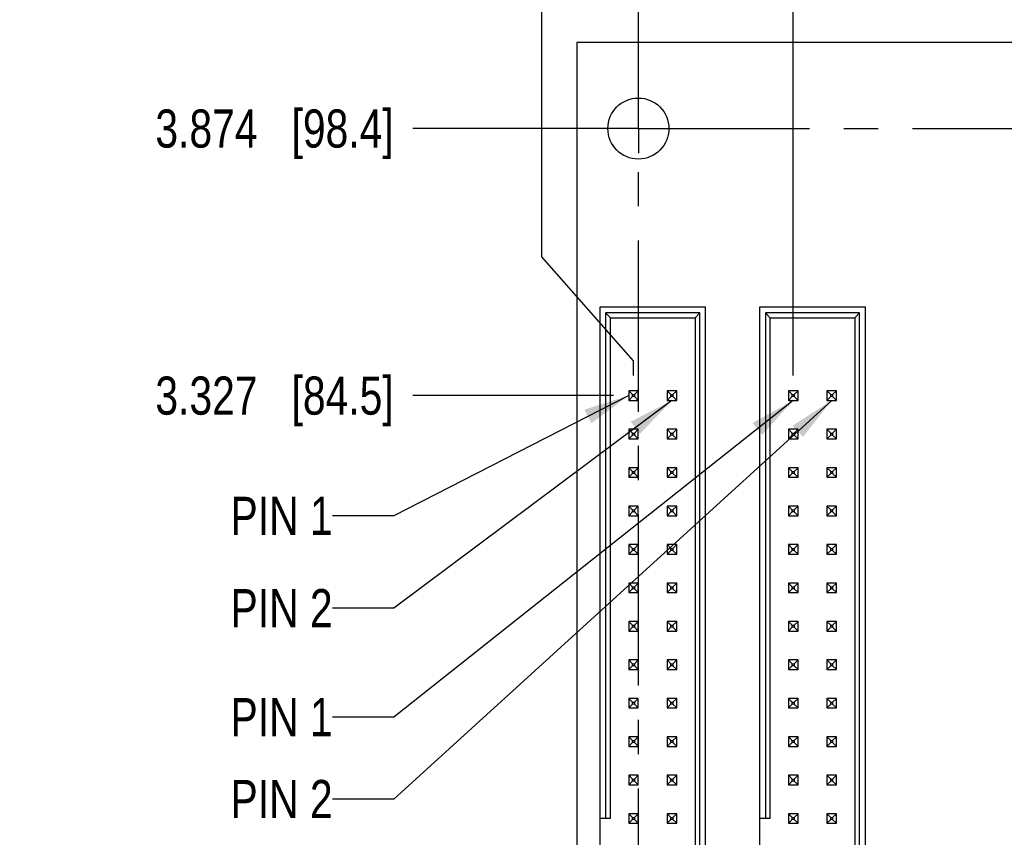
# Model space of a CAD drawing. Header units: inches. Extents: x 0 to 34, y 0 to 22.
# Tile 6 of 26: x 8.9 to 12.9, y 15 to 18.4. Entities that reach past the tile are written whole.
import ezdxf

# ---------------------------------------------------------------- set-up
doc = ezdxf.new("R2010")
doc.units = ezdxf.units.IN
doc.header["$LTSCALE"] = 1.87
doc.header["$MEASUREMENT"] = 0
doc.linetypes.add('CENTER', pattern=[0.6, 0.375, -0.075, 0.075, -0.075])
doc.layers.get('0').update_dxf_attribs({"linetype": 'CONTINUOUS'})
for name, color, linetype in [('02___PRT_ALL_AXES', 7, 'CONTINUOUS'), ('DETAIL', 7, 'CONTINUOUS'), ('DIMENSIONS', 7, 'CONTINUOUS')]:
    doc.layers.add(name, color=color, linetype=linetype)
doc.styles.get("Standard").update_dxf_attribs({"font": 'txt', "width": 0.8})
doc.dimstyles.new('DIMSTYLE_2', dxfattribs={"dimtxt": 0.15625, "dimasz": 0.1875, "dimexe": 0.125, "dimexo": 0.0625, "dimgap": 0.09, "dimtad": 0, "dimtih": 1, "dimtoh": 1, "dimdec": 3, "dimlfac": 0.5, "dimzin": 4, "dimdsep": 46, "dimtxsty": 'STANDARD', "dimblk": '_FILLED', "dimblk1": '_FILLED', "dimblk2": '_FILLED', "dimcen": 0.09, "dimadec": 0, "dimazin": 0, "dimtfac": 1, "dimtdec": 3, "dimtofl": 0, "dimtmove": 0, "dimatfit": 3, "dimldrblk": '_FILLED', "dimfxl": 1, "dimtolj": 1, "dimtzin": 4, "dimarcsym": 0})
doc.dimstyles.get("Standard").update_dxf_attribs({"dimtxt": 0.15625, "dimasz": 0.1875, "dimexe": 0.125, "dimexo": 0.0625, "dimgap": 0.09, "dimtad": 0, "dimtih": 1, "dimtoh": 1, "dimdec": 3, "dimzin": 4, "dimdsep": 46, "dimtxsty": 'STANDARD', "dimblk": '_FILLED', "dimblk1": '_FILLED', "dimblk2": '_FILLED', "dimcen": 0.09, "dimadec": 0, "dimazin": 0, "dimtp": 0.01, "dimtm": 0.01, "dimtfac": 1, "dimtdec": 3, "dimtofl": 0, "dimtmove": 0, "dimatfit": 3, "dimldrblk": '_FILLED', "dimfxl": 1, "dimtolj": 1, "dimtzin": 4, "dimarcsym": 0})

# ---------------------------------------------------------------- blocks, each defined once
blk = doc.blocks.new('*D15')
at = {"layer": 'DIMENSIONS', "color": 2, "linetype": 'CONTINUOUS'}
blk.add_line((11.3601, 17.9387), (10.499, 17.9387), dxfattribs=at)
at = {"layer": 'DIMENSIONS', "color": 2, "linetype": 'CONTINUOUS', "insert": (10.4209, 18.0169), "char_height": 0.15625, "width": 1.53125, "attachment_point": 3, "line_spacing_factor": 0.9}
blk.add_mtext('3.874{\\Ftxt.shx;\\W1.000000;\\H0.156250; }[98.4]', dxfattribs=at)
blk = doc.blocks.new('_FILLED')
at = {"color": 0, "linetype": 'BYBLOCK'}
blk.add_solid([(0, 0), (-1, 0.167), (-1, -0.167)], dxfattribs=at)
blk = doc.blocks.new('*D22')
at = {"layer": 'DIMENSIONS', "color": 2, "linetype": 'CONTINUOUS'}
blk.add_line((12.0566, 16.9269), (12.0566, 18.9629), dxfattribs=at)
at = {"layer": 'DIMENSIONS', "color": 2, "linetype": 'CONTINUOUS', "insert": (11.9785, 19.041), "char_height": 0.15625, "width": 1.78125, "attachment_point": 1, "rotation": 90, "line_spacing_factor": 0.9}
blk.add_mtext('5.607{\\Ftxt.shx;\\W1.000000;\\H0.156250; }[142.42]', dxfattribs=at)
blk = doc.blocks.new('*D23')
at = {"layer": 'DIMENSIONS', "color": 2, "linetype": 'CONTINUOUS'}
for p, q in [((11.028, 17.4131), (11.028, 18.9629)), ((11.4026, 16.9867), (11.028, 17.4131)), ((11.4026, 16.9269), (11.4026, 16.9867))]:
    blk.add_line(p, q, dxfattribs=at)
at = {"layer": 'DIMENSIONS', "color": 2, "linetype": 'CONTINUOUS', "insert": (10.9498, 19.041), "char_height": 0.15625, "width": 1.78125, "attachment_point": 1, "rotation": 90, "line_spacing_factor": 0.9}
blk.add_mtext('5.934{\\Ftxt.shx;\\W1.000000;\\H0.156250; }[150.73]', dxfattribs=at)
blk = doc.blocks.new('*D29')
at = {"layer": 'DIMENSIONS', "color": 2, "linetype": 'CONTINUOUS'}
blk.add_line((11.4226, 18.0012), (11.4226, 18.9629), dxfattribs=at)
at = {"layer": 'DIMENSIONS', "color": 2, "linetype": 'CONTINUOUS', "insert": (11.3445, 19.041), "char_height": 0.15625, "width": 1.78125, "attachment_point": 1, "rotation": 90, "line_spacing_factor": 0.9}
blk.add_mtext('5.924{\\Ftxt.shx;\\W1.000000;\\H0.156250; }[150.47]', dxfattribs=at)
blk = doc.blocks.new('*D32')
at = {"layer": 'DIMENSIONS', "color": 2, "linetype": 'CONTINUOUS'}
blk.add_line((11.3204, 16.8447), (10.499, 16.8447), dxfattribs=at)
at = {"layer": 'DIMENSIONS', "color": 2, "linetype": 'CONTINUOUS', "insert": (10.4209, 16.9229), "char_height": 0.15625, "width": 1.53125, "attachment_point": 3, "line_spacing_factor": 0.9}
blk.add_mtext('3.327{\\Ftxt.shx;\\W1.000000;\\H0.156250; }[84.5]', dxfattribs=at)

msp = doc.modelspace()

# ---------------------------------------------------------------- linework, layer by layer
at = {"color": 7, "linetype": 'CONTINUOUS'}
for p, q in [((11.1709, 18.291), (11.1709, 10.191)), ((23.2709, 18.291), (11.1709, 18.291)), ((11.2648, 17.2069), (11.2648, 12.703)), ((11.6979, 17.2069), (11.2648, 17.2069)), ((11.2884, 17.1833), (11.2884, 15.1124)), ((11.2884, 17.1833), (11.3081, 17.1636)), ((11.6742, 17.1833), (11.2884, 17.1833)), ((11.6546, 17.1636), (11.6742, 17.1833)), ((11.6742, 12.7266), (11.6742, 17.1833)), ((11.6979, 12.703), (11.6979, 17.2069)), ((11.9188, 17.2069), (11.9188, 12.703)), ((12.3519, 17.2069), (11.9188, 17.2069)), ((11.9424, 17.1833), (11.9424, 15.1124)), ((11.9424, 17.1833), (11.9621, 17.1636)), ((12.3282, 17.1833), (11.9424, 17.1833)), ((12.3086, 17.1636), (12.3282, 17.1833)), ((12.3282, 12.7266), (12.3282, 17.1833)), ((12.3519, 12.703), (12.3519, 17.2069)), ((11.3081, 15.1124), (11.3081, 17.1636)), ((11.3081, 17.1636), (11.6546, 17.1636)), ((11.6546, 17.1636), (11.6546, 12.7463)), ((11.9621, 15.1124), (11.9621, 17.1636)), ((11.9621, 17.1636), (12.3086, 17.1636)), ((12.3086, 17.1636), (12.3086, 12.7463)), ((11.3829, 16.8644), (11.3829, 16.825)), ((11.4223, 16.8644), (11.3829, 16.8644)), ((11.3829, 16.8644), (11.3987, 16.8487)), ((11.4223, 16.8644), (11.4065, 16.8487)), ((11.4223, 16.825), (11.4223, 16.8644)), ((11.5404, 16.8644), (11.5404, 16.825)), ((11.5798, 16.8644), (11.5404, 16.8644)), ((11.5561, 16.8487), (11.5404, 16.8644)), ((11.564, 16.8487), (11.5798, 16.8644)), ((11.5798, 16.825), (11.5798, 16.8644)), ((12.0369, 16.8644), (12.0369, 16.825)), ((12.0763, 16.8644), (12.0369, 16.8644)), ((12.0369, 16.8644), (12.0527, 16.8487)), ((12.0763, 16.8644), (12.0605, 16.8487)), ((12.0763, 16.825), (12.0763, 16.8644)), ((12.1944, 16.8644), (12.1944, 16.825)), ((12.2338, 16.8644), (12.1944, 16.8644)), ((12.2101, 16.8487), (12.1944, 16.8644)), ((12.218, 16.8487), (12.2338, 16.8644)), ((12.2338, 16.825), (12.2338, 16.8644)), ((11.3987, 16.8408), (11.3829, 16.825)), ((11.3829, 16.825), (11.4223, 16.825)), ((11.3987, 16.8408), (11.3987, 16.8487)), ((11.3987, 16.8487), (11.4065, 16.8487)), ((11.4065, 16.8408), (11.3987, 16.8408)), ((11.4065, 16.8487), (11.4065, 16.8408)), ((11.4065, 16.8408), (11.4223, 16.825)), ((11.5404, 16.825), (11.5561, 16.8408)), ((11.5404, 16.825), (11.5798, 16.825)), ((11.5561, 16.8408), (11.5561, 16.8487)), ((11.5561, 16.8487), (11.564, 16.8487)), ((11.564, 16.8408), (11.5561, 16.8408)), ((11.564, 16.8487), (11.564, 16.8408)), ((11.5798, 16.825), (11.564, 16.8408)), ((12.0527, 16.8408), (12.0369, 16.825)), ((12.0369, 16.825), (12.0763, 16.825)), ((12.0527, 16.8408), (12.0527, 16.8487)), ((12.0527, 16.8487), (12.0605, 16.8487)), ((12.0605, 16.8408), (12.0527, 16.8408)), ((12.0605, 16.8487), (12.0605, 16.8408)), ((12.0605, 16.8408), (12.0763, 16.825)), ((12.1944, 16.825), (12.2101, 16.8408)), ((12.1944, 16.825), (12.2338, 16.825)), ((12.2101, 16.8408), (12.2101, 16.8487)), ((12.2101, 16.8487), (12.218, 16.8487)), ((12.218, 16.8408), (12.2101, 16.8408)), ((12.218, 16.8487), (12.218, 16.8408)), ((12.2338, 16.825), (12.218, 16.8408)), ((11.3829, 16.7069), (11.3829, 16.6676)), ((11.4223, 16.7069), (11.3829, 16.7069)), ((11.3829, 16.7069), (11.3987, 16.6912)), ((11.3987, 16.6833), (11.3987, 16.6912)), ((11.3987, 16.6912), (11.4065, 16.6912)), ((11.4223, 16.7069), (11.4065, 16.6912)), ((11.4065, 16.6912), (11.4065, 16.6833)), ((11.4223, 16.6676), (11.4223, 16.7069)), ((11.5404, 16.7069), (11.5404, 16.6676)), ((11.5798, 16.7069), (11.5404, 16.7069)), ((11.5561, 16.6912), (11.5404, 16.7069)), ((11.5561, 16.6833), (11.5561, 16.6912)), ((11.5561, 16.6912), (11.564, 16.6912)), ((11.564, 16.6912), (11.5798, 16.7069)), ((11.564, 16.6912), (11.564, 16.6833)), ((11.5798, 16.6676), (11.5798, 16.7069)), ((12.0369, 16.7069), (12.0369, 16.6676)), ((12.0763, 16.7069), (12.0369, 16.7069)), ((12.0369, 16.7069), (12.0527, 16.6912)), ((12.0527, 16.6833), (12.0527, 16.6912)), ((12.0527, 16.6912), (12.0605, 16.6912)), ((12.0763, 16.7069), (12.0605, 16.6912)), ((12.0605, 16.6912), (12.0605, 16.6833)), ((12.0763, 16.6676), (12.0763, 16.7069)), ((12.1944, 16.7069), (12.1944, 16.6676)), ((12.2338, 16.7069), (12.1944, 16.7069)), ((12.2101, 16.6912), (12.1944, 16.7069)), ((12.2101, 16.6833), (12.2101, 16.6912)), ((12.2101, 16.6912), (12.218, 16.6912)), ((12.218, 16.6912), (12.2338, 16.7069)), ((12.218, 16.6912), (12.218, 16.6833)), ((12.2338, 16.6676), (12.2338, 16.7069)), ((11.3987, 16.6833), (11.3829, 16.6676)), ((11.3829, 16.6676), (11.4223, 16.6676)), ((11.4065, 16.6833), (11.3987, 16.6833)), ((11.4065, 16.6833), (11.4223, 16.6676)), ((11.5404, 16.6676), (11.5561, 16.6833)), ((11.5404, 16.6676), (11.5798, 16.6676)), ((11.564, 16.6833), (11.5561, 16.6833)), ((11.5798, 16.6676), (11.564, 16.6833)), ((12.0527, 16.6833), (12.0369, 16.6676)), ((12.0369, 16.6676), (12.0763, 16.6676)), ((12.0605, 16.6833), (12.0527, 16.6833)), ((12.0605, 16.6833), (12.0763, 16.6676)), ((12.1944, 16.6676), (12.2101, 16.6833)), ((12.1944, 16.6676), (12.2338, 16.6676)), ((12.218, 16.6833), (12.2101, 16.6833)), ((12.2338, 16.6676), (12.218, 16.6833)), ((11.3829, 16.5495), (11.3829, 16.5101)), ((11.4223, 16.5495), (11.3829, 16.5495)), ((11.3829, 16.5495), (11.3987, 16.5337)), ((11.3987, 16.5258), (11.3987, 16.5337)), ((11.3987, 16.5337), (11.4065, 16.5337)), ((11.4223, 16.5495), (11.4065, 16.5337)), ((11.4065, 16.5337), (11.4065, 16.5258)), ((11.4223, 16.5101), (11.4223, 16.5495)), ((11.5404, 16.5495), (11.5404, 16.5101)), ((11.5798, 16.5495), (11.5404, 16.5495)), ((11.5561, 16.5337), (11.5404, 16.5495)), ((11.5561, 16.5258), (11.5561, 16.5337)), ((11.5561, 16.5337), (11.564, 16.5337)), ((11.564, 16.5337), (11.5798, 16.5495)), ((11.564, 16.5337), (11.564, 16.5258)), ((11.5798, 16.5101), (11.5798, 16.5495)), ((12.0369, 16.5495), (12.0369, 16.5101)), ((12.0763, 16.5495), (12.0369, 16.5495)), ((12.0369, 16.5495), (12.0527, 16.5337)), ((12.0527, 16.5258), (12.0527, 16.5337)), ((12.0527, 16.5337), (12.0605, 16.5337)), ((12.0763, 16.5495), (12.0605, 16.5337)), ((12.0605, 16.5337), (12.0605, 16.5258)), ((12.0763, 16.5101), (12.0763, 16.5495)), ((12.1944, 16.5495), (12.1944, 16.5101)), ((12.2338, 16.5495), (12.1944, 16.5495)), ((12.2101, 16.5337), (12.1944, 16.5495)), ((12.2101, 16.5258), (12.2101, 16.5337)), ((12.2101, 16.5337), (12.218, 16.5337)), ((12.218, 16.5337), (12.2338, 16.5495)), ((12.218, 16.5337), (12.218, 16.5258)), ((12.2338, 16.5101), (12.2338, 16.5495)), ((11.3987, 16.5258), (11.3829, 16.5101)), ((11.3829, 16.5101), (11.4223, 16.5101)), ((11.4065, 16.5258), (11.3987, 16.5258)), ((11.4065, 16.5258), (11.4223, 16.5101)), ((11.5404, 16.5101), (11.5561, 16.5258)), ((11.5404, 16.5101), (11.5798, 16.5101)), ((11.564, 16.5258), (11.5561, 16.5258)), ((11.5798, 16.5101), (11.564, 16.5258)), ((12.0527, 16.5258), (12.0369, 16.5101)), ((12.0369, 16.5101), (12.0763, 16.5101)), ((12.0605, 16.5258), (12.0527, 16.5258)), ((12.0605, 16.5258), (12.0763, 16.5101)), ((12.1944, 16.5101), (12.2101, 16.5258)), ((12.1944, 16.5101), (12.2338, 16.5101)), ((12.218, 16.5258), (12.2101, 16.5258)), ((12.2338, 16.5101), (12.218, 16.5258)), ((11.3829, 16.392), (11.3829, 16.3526)), ((11.4223, 16.392), (11.3829, 16.392)), ((11.3829, 16.392), (11.3987, 16.3762)), ((11.3987, 16.3684), (11.3829, 16.3526)), ((11.3987, 16.3684), (11.3987, 16.3762)), ((11.3987, 16.3762), (11.4065, 16.3762)), ((11.4065, 16.3684), (11.3987, 16.3684)), ((11.4223, 16.392), (11.4065, 16.3762)), ((11.4065, 16.3762), (11.4065, 16.3684)), ((11.4065, 16.3684), (11.4223, 16.3526)), ((11.4223, 16.3526), (11.4223, 16.392)), ((11.5404, 16.392), (11.5404, 16.3526)), ((11.5798, 16.392), (11.5404, 16.392)), ((11.5561, 16.3762), (11.5404, 16.392)), ((11.5404, 16.3526), (11.5561, 16.3684)), ((11.5561, 16.3684), (11.5561, 16.3762)), ((11.5561, 16.3762), (11.564, 16.3762)), ((11.564, 16.3684), (11.5561, 16.3684)), ((11.564, 16.3762), (11.5798, 16.392)), ((11.564, 16.3762), (11.564, 16.3684)), ((11.5798, 16.3526), (11.564, 16.3684)), ((11.5798, 16.3526), (11.5798, 16.392)), ((12.0369, 16.392), (12.0369, 16.3526)), ((12.0763, 16.392), (12.0369, 16.392)), ((12.0369, 16.392), (12.0527, 16.3762)), ((12.0527, 16.3684), (12.0369, 16.3526)), ((12.0527, 16.3684), (12.0527, 16.3762)), ((12.0527, 16.3762), (12.0605, 16.3762)), ((12.0605, 16.3684), (12.0527, 16.3684)), ((12.0763, 16.392), (12.0605, 16.3762)), ((12.0605, 16.3762), (12.0605, 16.3684)), ((12.0605, 16.3684), (12.0763, 16.3526)), ((12.0763, 16.3526), (12.0763, 16.392)), ((12.1944, 16.392), (12.1944, 16.3526)), ((12.2338, 16.392), (12.1944, 16.392)), ((12.2101, 16.3762), (12.1944, 16.392)), ((12.1944, 16.3526), (12.2101, 16.3684)), ((12.2101, 16.3684), (12.2101, 16.3762)), ((12.2101, 16.3762), (12.218, 16.3762)), ((12.218, 16.3684), (12.2101, 16.3684)), ((12.218, 16.3762), (12.2338, 16.392)), ((12.218, 16.3762), (12.218, 16.3684)), ((12.2338, 16.3526), (12.218, 16.3684)), ((12.2338, 16.3526), (12.2338, 16.392)), ((11.3829, 16.3526), (11.4223, 16.3526)), ((11.5404, 16.3526), (11.5798, 16.3526)), ((12.0369, 16.3526), (12.0763, 16.3526)), ((12.1944, 16.3526), (12.2338, 16.3526)), ((11.3829, 16.2345), (11.3829, 16.1951)), ((11.4223, 16.2345), (11.3829, 16.2345)), ((11.3829, 16.2345), (11.3987, 16.2187)), ((11.3987, 16.2109), (11.3829, 16.1951)), ((11.3987, 16.2109), (11.3987, 16.2187)), ((11.3987, 16.2187), (11.4065, 16.2187)), ((11.4065, 16.2109), (11.3987, 16.2109)), ((11.4223, 16.2345), (11.4065, 16.2187)), ((11.4065, 16.2187), (11.4065, 16.2109)), ((11.4065, 16.2109), (11.4223, 16.1951)), ((11.4223, 16.1951), (11.4223, 16.2345)), ((11.5404, 16.2345), (11.5404, 16.1951)), ((11.5798, 16.2345), (11.5404, 16.2345)), ((11.5561, 16.2187), (11.5404, 16.2345)), ((11.5404, 16.1951), (11.5561, 16.2109)), ((11.5561, 16.2109), (11.5561, 16.2187)), ((11.5561, 16.2187), (11.564, 16.2187)), ((11.564, 16.2109), (11.5561, 16.2109)), ((11.564, 16.2187), (11.5798, 16.2345)), ((11.564, 16.2187), (11.564, 16.2109)), ((11.5798, 16.1951), (11.564, 16.2109)), ((11.5798, 16.1951), (11.5798, 16.2345)), ((12.0369, 16.2345), (12.0369, 16.1951)), ((12.0763, 16.2345), (12.0369, 16.2345)), ((12.0369, 16.2345), (12.0527, 16.2187)), ((12.0527, 16.2109), (12.0369, 16.1951)), ((12.0527, 16.2109), (12.0527, 16.2187)), ((12.0527, 16.2187), (12.0605, 16.2187)), ((12.0605, 16.2109), (12.0527, 16.2109)), ((12.0763, 16.2345), (12.0605, 16.2187)), ((12.0605, 16.2187), (12.0605, 16.2109)), ((12.0605, 16.2109), (12.0763, 16.1951)), ((12.0763, 16.1951), (12.0763, 16.2345)), ((12.1944, 16.2345), (12.1944, 16.1951)), ((12.2338, 16.2345), (12.1944, 16.2345)), ((12.2101, 16.2187), (12.1944, 16.2345)), ((12.1944, 16.1951), (12.2101, 16.2109)), ((12.2101, 16.2109), (12.2101, 16.2187)), ((12.2101, 16.2187), (12.218, 16.2187)), ((12.218, 16.2109), (12.2101, 16.2109)), ((12.218, 16.2187), (12.2338, 16.2345)), ((12.218, 16.2187), (12.218, 16.2109)), ((12.2338, 16.1951), (12.218, 16.2109)), ((12.2338, 16.1951), (12.2338, 16.2345)), ((11.3829, 16.1951), (11.4223, 16.1951)), ((11.5404, 16.1951), (11.5798, 16.1951)), ((12.0369, 16.1951), (12.0763, 16.1951)), ((12.1944, 16.1951), (12.2338, 16.1951)), ((11.3829, 16.077), (11.3829, 16.0376)), ((11.4223, 16.077), (11.3829, 16.077)), ((11.3829, 16.077), (11.3987, 16.0613)), ((11.3987, 16.0534), (11.3829, 16.0376)), ((11.3987, 16.0534), (11.3987, 16.0613)), ((11.3987, 16.0613), (11.4065, 16.0613)), ((11.4065, 16.0534), (11.3987, 16.0534)), ((11.4223, 16.077), (11.4065, 16.0613)), ((11.4065, 16.0613), (11.4065, 16.0534)), ((11.4065, 16.0534), (11.4223, 16.0376)), ((11.4223, 16.0376), (11.4223, 16.077)), ((11.5404, 16.077), (11.5404, 16.0376)), ((11.5798, 16.077), (11.5404, 16.077)), ((11.5561, 16.0613), (11.5404, 16.077)), ((11.5404, 16.0376), (11.5561, 16.0534)), ((11.5561, 16.0534), (11.5561, 16.0613)), ((11.5561, 16.0613), (11.564, 16.0613)), ((11.564, 16.0534), (11.5561, 16.0534)), ((11.564, 16.0613), (11.5798, 16.077)), ((11.564, 16.0613), (11.564, 16.0534)), ((11.5798, 16.0376), (11.564, 16.0534)), ((11.5798, 16.0376), (11.5798, 16.077)), ((12.0369, 16.077), (12.0369, 16.0376)), ((12.0763, 16.077), (12.0369, 16.077)), ((12.0369, 16.077), (12.0527, 16.0613)), ((12.0527, 16.0534), (12.0369, 16.0376)), ((12.0527, 16.0534), (12.0527, 16.0613)), ((12.0527, 16.0613), (12.0605, 16.0613)), ((12.0605, 16.0534), (12.0527, 16.0534)), ((12.0763, 16.077), (12.0605, 16.0613)), ((12.0605, 16.0613), (12.0605, 16.0534)), ((12.0605, 16.0534), (12.0763, 16.0376)), ((12.0763, 16.0376), (12.0763, 16.077)), ((12.1944, 16.077), (12.1944, 16.0376)), ((12.2338, 16.077), (12.1944, 16.077)), ((12.2101, 16.0613), (12.1944, 16.077)), ((12.1944, 16.0376), (12.2101, 16.0534)), ((12.2101, 16.0534), (12.2101, 16.0613)), ((12.2101, 16.0613), (12.218, 16.0613)), ((12.218, 16.0534), (12.2101, 16.0534)), ((12.218, 16.0613), (12.2338, 16.077)), ((12.218, 16.0613), (12.218, 16.0534)), ((12.2338, 16.0376), (12.218, 16.0534)), ((12.2338, 16.0376), (12.2338, 16.077)), ((11.3829, 16.0376), (11.4223, 16.0376)), ((11.5404, 16.0376), (11.5798, 16.0376)), ((12.0369, 16.0376), (12.0763, 16.0376)), ((12.1944, 16.0376), (12.2338, 16.0376)), ((11.3829, 15.9195), (11.3829, 15.8802)), ((11.4223, 15.9195), (11.3829, 15.9195)), ((11.3829, 15.9195), (11.3987, 15.9038)), ((11.3987, 15.8959), (11.3829, 15.8802)), ((11.3987, 15.8959), (11.3987, 15.9038)), ((11.3987, 15.9038), (11.4065, 15.9038)), ((11.4065, 15.8959), (11.3987, 15.8959)), ((11.4223, 15.9195), (11.4065, 15.9038)), ((11.4065, 15.9038), (11.4065, 15.8959)), ((11.4065, 15.8959), (11.4223, 15.8802)), ((11.4223, 15.8802), (11.4223, 15.9195)), ((11.5404, 15.9195), (11.5404, 15.8802)), ((11.5798, 15.9195), (11.5404, 15.9195)), ((11.5561, 15.9038), (11.5404, 15.9195)), ((11.5404, 15.8802), (11.5561, 15.8959)), ((11.5561, 15.8959), (11.5561, 15.9038)), ((11.5561, 15.9038), (11.564, 15.9038)), ((11.564, 15.8959), (11.5561, 15.8959)), ((11.564, 15.9038), (11.5798, 15.9195)), ((11.564, 15.9038), (11.564, 15.8959)), ((11.5798, 15.8802), (11.564, 15.8959)), ((11.5798, 15.8802), (11.5798, 15.9195)), ((12.0369, 15.9195), (12.0369, 15.8802)), ((12.0763, 15.9195), (12.0369, 15.9195)), ((12.0369, 15.9195), (12.0527, 15.9038)), ((12.0527, 15.8959), (12.0369, 15.8802)), ((12.0527, 15.8959), (12.0527, 15.9038)), ((12.0527, 15.9038), (12.0605, 15.9038)), ((12.0605, 15.8959), (12.0527, 15.8959)), ((12.0763, 15.9195), (12.0605, 15.9038)), ((12.0605, 15.9038), (12.0605, 15.8959)), ((12.0605, 15.8959), (12.0763, 15.8802)), ((12.0763, 15.8802), (12.0763, 15.9195)), ((12.1944, 15.9195), (12.1944, 15.8802)), ((12.2338, 15.9195), (12.1944, 15.9195)), ((12.2101, 15.9038), (12.1944, 15.9195)), ((12.1944, 15.8802), (12.2101, 15.8959)), ((12.2101, 15.8959), (12.2101, 15.9038)), ((12.2101, 15.9038), (12.218, 15.9038)), ((12.218, 15.8959), (12.2101, 15.8959)), ((12.218, 15.9038), (12.2338, 15.9195)), ((12.218, 15.9038), (12.218, 15.8959)), ((12.2338, 15.8802), (12.218, 15.8959)), ((12.2338, 15.8802), (12.2338, 15.9195)), ((11.3829, 15.8802), (11.4223, 15.8802)), ((11.5404, 15.8802), (11.5798, 15.8802)), ((12.0369, 15.8802), (12.0763, 15.8802)), ((12.1944, 15.8802), (12.2338, 15.8802)), ((11.3829, 15.7621), (11.3829, 15.7227)), ((11.4223, 15.7621), (11.3829, 15.7621)), ((11.3829, 15.7621), (11.3987, 15.7463)), ((11.4223, 15.7621), (11.4065, 15.7463)), ((11.4223, 15.7227), (11.4223, 15.7621)), ((11.5404, 15.7621), (11.5404, 15.7227)), ((11.5798, 15.7621), (11.5404, 15.7621)), ((11.5561, 15.7463), (11.5404, 15.7621)), ((11.564, 15.7463), (11.5798, 15.7621)), ((11.5798, 15.7227), (11.5798, 15.7621)), ((12.0369, 15.7621), (12.0369, 15.7227)), ((12.0763, 15.7621), (12.0369, 15.7621)), ((12.0369, 15.7621), (12.0527, 15.7463)), ((12.0763, 15.7621), (12.0605, 15.7463)), ((12.0763, 15.7227), (12.0763, 15.7621)), ((12.1944, 15.7621), (12.1944, 15.7227)), ((12.2338, 15.7621), (12.1944, 15.7621)), ((12.2101, 15.7463), (12.1944, 15.7621)), ((12.218, 15.7463), (12.2338, 15.7621)), ((12.2338, 15.7227), (12.2338, 15.7621)), ((11.3987, 15.7384), (11.3829, 15.7227)), ((11.3829, 15.7227), (11.4223, 15.7227)), ((11.3987, 15.7384), (11.3987, 15.7463)), ((11.3987, 15.7463), (11.4065, 15.7463)), ((11.4065, 15.7384), (11.3987, 15.7384)), ((11.4065, 15.7463), (11.4065, 15.7384)), ((11.4065, 15.7384), (11.4223, 15.7227)), ((11.5404, 15.7227), (11.5561, 15.7384)), ((11.5404, 15.7227), (11.5798, 15.7227)), ((11.5561, 15.7384), (11.5561, 15.7463)), ((11.5561, 15.7463), (11.564, 15.7463)), ((11.564, 15.7384), (11.5561, 15.7384)), ((11.564, 15.7463), (11.564, 15.7384)), ((11.5798, 15.7227), (11.564, 15.7384)), ((12.0527, 15.7384), (12.0369, 15.7227)), ((12.0369, 15.7227), (12.0763, 15.7227)), ((12.0527, 15.7384), (12.0527, 15.7463)), ((12.0527, 15.7463), (12.0605, 15.7463)), ((12.0605, 15.7384), (12.0527, 15.7384)), ((12.0605, 15.7463), (12.0605, 15.7384)), ((12.0605, 15.7384), (12.0763, 15.7227)), ((12.1944, 15.7227), (12.2101, 15.7384)), ((12.1944, 15.7227), (12.2338, 15.7227)), ((12.2101, 15.7384), (12.2101, 15.7463)), ((12.2101, 15.7463), (12.218, 15.7463)), ((12.218, 15.7384), (12.2101, 15.7384)), ((12.218, 15.7463), (12.218, 15.7384)), ((12.2338, 15.7227), (12.218, 15.7384)), ((11.3829, 15.6046), (11.3829, 15.5652)), ((11.4223, 15.6046), (11.3829, 15.6046)), ((11.3829, 15.6046), (11.3987, 15.5888)), ((11.4223, 15.6046), (11.4065, 15.5888)), ((11.4223, 15.5652), (11.4223, 15.6046)), ((11.5404, 15.6046), (11.5404, 15.5652)), ((11.5798, 15.6046), (11.5404, 15.6046)), ((11.5561, 15.5888), (11.5404, 15.6046)), ((11.564, 15.5888), (11.5798, 15.6046)), ((11.5798, 15.5652), (11.5798, 15.6046)), ((12.0369, 15.6046), (12.0369, 15.5652)), ((12.0763, 15.6046), (12.0369, 15.6046)), ((12.0369, 15.6046), (12.0527, 15.5888)), ((12.0763, 15.6046), (12.0605, 15.5888)), ((12.0763, 15.5652), (12.0763, 15.6046)), ((12.1944, 15.6046), (12.1944, 15.5652)), ((12.2338, 15.6046), (12.1944, 15.6046)), ((12.2101, 15.5888), (12.1944, 15.6046)), ((12.218, 15.5888), (12.2338, 15.6046)), ((12.2338, 15.5652), (12.2338, 15.6046)), ((11.3987, 15.581), (11.3829, 15.5652)), ((11.3829, 15.5652), (11.4223, 15.5652)), ((11.3987, 15.581), (11.3987, 15.5888)), ((11.3987, 15.5888), (11.4065, 15.5888)), ((11.4065, 15.581), (11.3987, 15.581)), ((11.4065, 15.5888), (11.4065, 15.581)), ((11.4065, 15.581), (11.4223, 15.5652)), ((11.5404, 15.5652), (11.5561, 15.581)), ((11.5404, 15.5652), (11.5798, 15.5652)), ((11.5561, 15.581), (11.5561, 15.5888)), ((11.5561, 15.5888), (11.564, 15.5888)), ((11.564, 15.581), (11.5561, 15.581)), ((11.564, 15.5888), (11.564, 15.581)), ((11.5798, 15.5652), (11.564, 15.581)), ((12.0527, 15.581), (12.0369, 15.5652)), ((12.0369, 15.5652), (12.0763, 15.5652)), ((12.0527, 15.581), (12.0527, 15.5888)), ((12.0527, 15.5888), (12.0605, 15.5888)), ((12.0605, 15.581), (12.0527, 15.581)), ((12.0605, 15.5888), (12.0605, 15.581)), ((12.0605, 15.581), (12.0763, 15.5652)), ((12.1944, 15.5652), (12.2101, 15.581)), ((12.1944, 15.5652), (12.2338, 15.5652)), ((12.2101, 15.581), (12.2101, 15.5888)), ((12.2101, 15.5888), (12.218, 15.5888)), ((12.218, 15.581), (12.2101, 15.581)), ((12.218, 15.5888), (12.218, 15.581)), ((12.2338, 15.5652), (12.218, 15.581)), ((11.3829, 15.4471), (11.3829, 15.4077)), ((11.4223, 15.4471), (11.3829, 15.4471)), ((11.3829, 15.4471), (11.3987, 15.4313)), ((11.4223, 15.4471), (11.4065, 15.4313)), ((11.4223, 15.4077), (11.4223, 15.4471)), ((11.5404, 15.4471), (11.5404, 15.4077)), ((11.5798, 15.4471), (11.5404, 15.4471)), ((11.5561, 15.4313), (11.5404, 15.4471)), ((11.564, 15.4313), (11.5798, 15.4471)), ((11.5798, 15.4077), (11.5798, 15.4471)), ((12.0369, 15.4471), (12.0369, 15.4077)), ((12.0763, 15.4471), (12.0369, 15.4471)), ((12.0369, 15.4471), (12.0527, 15.4313)), ((12.0763, 15.4471), (12.0605, 15.4313)), ((12.0763, 15.4077), (12.0763, 15.4471)), ((12.1944, 15.4471), (12.1944, 15.4077)), ((12.2338, 15.4471), (12.1944, 15.4471)), ((12.2101, 15.4313), (12.1944, 15.4471)), ((12.218, 15.4313), (12.2338, 15.4471)), ((12.2338, 15.4077), (12.2338, 15.4471)), ((11.3987, 15.4235), (11.3829, 15.4077)), ((11.3829, 15.4077), (11.4223, 15.4077)), ((11.3987, 15.4235), (11.3987, 15.4313)), ((11.3987, 15.4313), (11.4065, 15.4313)), ((11.4065, 15.4235), (11.3987, 15.4235)), ((11.4065, 15.4313), (11.4065, 15.4235)), ((11.4065, 15.4235), (11.4223, 15.4077)), ((11.5404, 15.4077), (11.5561, 15.4235)), ((11.5404, 15.4077), (11.5798, 15.4077)), ((11.5561, 15.4235), (11.5561, 15.4313)), ((11.5561, 15.4313), (11.564, 15.4313)), ((11.564, 15.4235), (11.5561, 15.4235)), ((11.564, 15.4313), (11.564, 15.4235)), ((11.5798, 15.4077), (11.564, 15.4235)), ((12.0527, 15.4235), (12.0369, 15.4077)), ((12.0369, 15.4077), (12.0763, 15.4077)), ((12.0527, 15.4235), (12.0527, 15.4313)), ((12.0527, 15.4313), (12.0605, 15.4313)), ((12.0605, 15.4235), (12.0527, 15.4235)), ((12.0605, 15.4313), (12.0605, 15.4235)), ((12.0605, 15.4235), (12.0763, 15.4077)), ((12.1944, 15.4077), (12.2101, 15.4235)), ((12.1944, 15.4077), (12.2338, 15.4077)), ((12.2101, 15.4235), (12.2101, 15.4313)), ((12.2101, 15.4313), (12.218, 15.4313)), ((12.218, 15.4235), (12.2101, 15.4235)), ((12.218, 15.4313), (12.218, 15.4235)), ((12.2338, 15.4077), (12.218, 15.4235)), ((11.3829, 15.2896), (11.3829, 15.2502)), ((11.4223, 15.2896), (11.3829, 15.2896)), ((11.3829, 15.2896), (11.3987, 15.2739)), ((11.4223, 15.2896), (11.4065, 15.2739)), ((11.4223, 15.2502), (11.4223, 15.2896)), ((11.5404, 15.2896), (11.5404, 15.2502)), ((11.5798, 15.2896), (11.5404, 15.2896)), ((11.5561, 15.2739), (11.5404, 15.2896)), ((11.564, 15.2739), (11.5798, 15.2896)), ((11.5798, 15.2502), (11.5798, 15.2896)), ((12.0369, 15.2896), (12.0369, 15.2502)), ((12.0763, 15.2896), (12.0369, 15.2896)), ((12.0369, 15.2896), (12.0527, 15.2739)), ((12.0763, 15.2896), (12.0605, 15.2739)), ((12.0763, 15.2502), (12.0763, 15.2896)), ((12.1944, 15.2896), (12.1944, 15.2502)), ((12.2338, 15.2896), (12.1944, 15.2896)), ((12.2101, 15.2739), (12.1944, 15.2896)), ((12.218, 15.2739), (12.2338, 15.2896)), ((12.2338, 15.2502), (12.2338, 15.2896)), ((11.3987, 15.266), (11.3829, 15.2502)), ((11.3829, 15.2502), (11.4223, 15.2502)), ((11.3987, 15.266), (11.3987, 15.2739)), ((11.3987, 15.2739), (11.4065, 15.2739)), ((11.4065, 15.266), (11.3987, 15.266)), ((11.4065, 15.2739), (11.4065, 15.266)), ((11.4065, 15.266), (11.4223, 15.2502)), ((11.5404, 15.2502), (11.5561, 15.266)), ((11.5404, 15.2502), (11.5798, 15.2502)), ((11.5561, 15.266), (11.5561, 15.2739)), ((11.5561, 15.2739), (11.564, 15.2739)), ((11.564, 15.266), (11.5561, 15.266)), ((11.564, 15.2739), (11.564, 15.266)), ((11.5798, 15.2502), (11.564, 15.266)), ((12.0527, 15.266), (12.0369, 15.2502)), ((12.0369, 15.2502), (12.0763, 15.2502)), ((12.0527, 15.266), (12.0527, 15.2739)), ((12.0527, 15.2739), (12.0605, 15.2739)), ((12.0605, 15.266), (12.0527, 15.266)), ((12.0605, 15.2739), (12.0605, 15.266)), ((12.0605, 15.266), (12.0763, 15.2502)), ((12.1944, 15.2502), (12.2101, 15.266)), ((12.1944, 15.2502), (12.2338, 15.2502)), ((12.2101, 15.266), (12.2101, 15.2739)), ((12.2101, 15.2739), (12.218, 15.2739)), ((12.218, 15.266), (12.2101, 15.266)), ((12.218, 15.2739), (12.218, 15.266)), ((12.2338, 15.2502), (12.218, 15.266)), ((11.3829, 15.1321), (11.3829, 15.0928)), ((11.4223, 15.1321), (11.3829, 15.1321)), ((11.3829, 15.1321), (11.3987, 15.1164)), ((11.4223, 15.1321), (11.4065, 15.1164)), ((11.4223, 15.0928), (11.4223, 15.1321)), ((11.5404, 15.1321), (11.5404, 15.0928)), ((11.5798, 15.1321), (11.5404, 15.1321)), ((11.5561, 15.1164), (11.5404, 15.1321)), ((11.564, 15.1164), (11.5798, 15.1321)), ((11.5798, 15.0928), (11.5798, 15.1321)), ((12.0369, 15.1321), (12.0369, 15.0928)), ((12.0763, 15.1321), (12.0369, 15.1321)), ((12.0369, 15.1321), (12.0527, 15.1164)), ((12.0763, 15.1321), (12.0605, 15.1164)), ((12.0763, 15.0928), (12.0763, 15.1321)), ((12.1944, 15.1321), (12.1944, 15.0928)), ((12.2338, 15.1321), (12.1944, 15.1321)), ((12.2101, 15.1164), (12.1944, 15.1321)), ((12.218, 15.1164), (12.2338, 15.1321)), ((12.2338, 15.0928), (12.2338, 15.1321)), ((11.3081, 15.1124), (11.2648, 15.1124)), ((11.3987, 15.1085), (11.3829, 15.0928)), ((11.3829, 15.0928), (11.4223, 15.0928)), ((11.3987, 15.1085), (11.3987, 15.1164)), ((11.3987, 15.1164), (11.4065, 15.1164)), ((11.4065, 15.1085), (11.3987, 15.1085)), ((11.4065, 15.1164), (11.4065, 15.1085)), ((11.4065, 15.1085), (11.4223, 15.0928)), ((11.5404, 15.0928), (11.5561, 15.1085)), ((11.5404, 15.0928), (11.5798, 15.0928)), ((11.5561, 15.1085), (11.5561, 15.1164)), ((11.5561, 15.1164), (11.564, 15.1164)), ((11.564, 15.1085), (11.5561, 15.1085)), ((11.564, 15.1164), (11.564, 15.1085)), ((11.5798, 15.0928), (11.564, 15.1085)), ((11.9621, 15.1124), (11.9188, 15.1124)), ((12.0527, 15.1085), (12.0369, 15.0928)), ((12.0369, 15.0928), (12.0763, 15.0928)), ((12.0527, 15.1085), (12.0527, 15.1164)), ((12.0527, 15.1164), (12.0605, 15.1164)), ((12.0605, 15.1085), (12.0527, 15.1085)), ((12.0605, 15.1164), (12.0605, 15.1085)), ((12.0605, 15.1085), (12.0763, 15.0928)), ((12.1944, 15.0928), (12.2101, 15.1085)), ((12.1944, 15.0928), (12.2338, 15.0928)), ((12.2101, 15.1085), (12.2101, 15.1164)), ((12.2101, 15.1164), (12.218, 15.1164)), ((12.218, 15.1085), (12.2101, 15.1085)), ((12.218, 15.1164), (12.218, 15.1085)), ((12.2338, 15.0928), (12.218, 15.1085))]:
    msp.add_line(p, q, dxfattribs=at)
msp.add_circle((11.4226, 17.9387), 0.125, dxfattribs=at)
at = {"layer": '02___PRT_ALL_AXES', "color": 7, "linetype": 'CENTER'}
for p, q in [((11.4226, 17.9552), (11.4226, 18.0389)), ((11.4226, 17.9387), (11.3224, 17.9387)), ((11.4226, 17.9387), (11.4226, 17.9552)), ((11.4226, 17.9387), (11.4226, 17.8385)), ((11.4226, 17.9387), (17.1204, 17.9387)), ((11.4226, 12.2907), (11.4226, 17.8385))]:
    msp.add_line(p, q, dxfattribs=at)

# ---------------------------------------------------------------- texts
at = {"layer": 'DETAIL', "color": 2, "linetype": 'CONTINUOUS', "char_height": 0.15625, "width": 0.625, "attachment_point": 3, "line_spacing_factor": 0.9}
for s, insert in [('PIN 1', (10.1709, 16.4303)), ('PIN 2', (10.1709, 16.0523)), ('PIN 1', (10.1709, 15.6059)), ('PIN 2', (10.1709, 15.2702))]:
    msp.add_mtext(s, dxfattribs=dict(at, insert=insert))

# ---------------------------------------------------------------- dimensions: what is measured, and where the dimension line sits
at = {"layer": 'DIMENSIONS', "color": 2, "linetype": 'CONTINUOUS'}
for feature_location, offset, dtype, origin, picture, middle in [((11.4026, 16.9269), (-0.3746, 2.036), 0, (23.2709, 16.8644), '*D23', (11.028, 19.9317)), ((11.4226, 18.0012), (0, 0.9617), 1, (23.2709, 17.9387), '*D29', (11.4226, 19.9317)), ((12.0566, 16.9269), (0, 2.036), 1, (23.2709, 16.8644), '*D22', (12.0566, 19.9317)), ((11.3601, 17.9387), (-0.8611, 0), 0, (11.4226, 10.191), '*D15', (9.6553, 17.9387)), ((11.3204, 16.8447), (-0.8214, 0), 0, (11.3829, 10.191), '*D32', (9.6553, 16.8447))]:
    dim = msp.add_ordinate_dim(feature_location=feature_location, offset=offset, dtype=dtype, origin=origin, dimstyle='DIMSTYLE_2', override={"dimtad": 1, "dimtih": 0, "dimtoh": 0}, dxfattribs=at)
    dim.commit()
    dim.dimension.update_dxf_attribs({"geometry": picture, "text_midpoint": middle})

# ---------------------------------------------------------------- leaders
at = {"layer": 'DETAIL', "color": 2, "linetype": 'CONTINUOUS'}
for points in [[(11.3829, 16.8447), (10.4209, 16.3522), (10.1709, 16.3522)], [(11.5601, 16.825), (10.4209, 15.9742), (10.1709, 15.9742)], [(12.0566, 16.825), (10.4209, 15.5278), (10.1709, 15.5278)], [(12.2141, 16.825), (10.4209, 15.1921), (10.1709, 15.1921)]]:
    msp.add_leader(points, dimstyle='STANDARD', override={"dimtad": 0}, dxfattribs=at)

doc.saveas('drawing.dxf')
